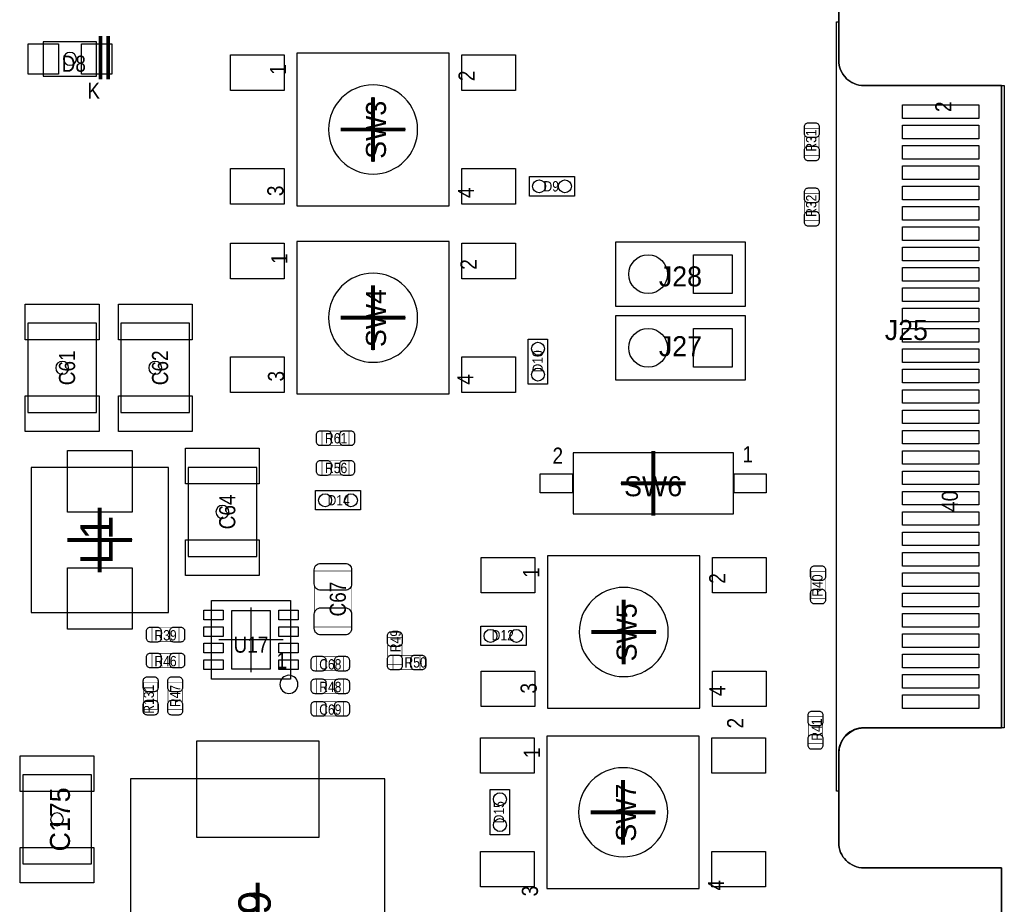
# Model space of a CAD drawing. Extents: x 0 to 170, y -5 to 120.
# Tile 10 of 13: x 131 to 170, y 38 to 73. Entities that reach past the tile are written whole.
import ezdxf
from ezdxf.enums import TextEntityAlignment as Align

# ---------------------------------------------------------------- set-up
doc = ezdxf.new("R2010")
doc.units = 0
for name, color, linetype in [('BG_OUTLINE', 3, 'CONTINUOUS'), ('PG_ASSEMBLY_TOP', 140, 'CONTINUOUS'), ('PG_BODY_CENTER', 211, 'CONTINUOUS'), ('PIN_TOP', 160, 'CONTINUOUS'), ('RD_ASSEMBLY_TOP', 140, 'CONTINUOUS')]:
    doc.layers.add(name, color=color, linetype=linetype)

msp = doc.modelspace()

# ---------------------------------------------------------------- linework, layer by layer
at = {"layer": 'BG_OUTLINE'}
msp.add_lwpolyline([(169.926, 0), (169.926, 39.77386), (164.5158, 39.77386, -0.414214), (163.5252, 40.76446), (163.5252, 44.26966, -0.406818), (164.5158, 45.28566), (169.926, 45.28566), (169.926, 70.5358), (164.5158, 70.5358, -0.414214), (163.5252, 71.5264), (163.5252, 75.0316, -0.406818), (164.5158, 76.0476), (169.926, 76.0476), (169.926, 119.888), (17.526, 119.888), (0, 119.888), (0, 0)], format="xyb", close=True, dxfattribs=at)
for points in [[(163.5252, 75.0316), (163.5252, 71.5264)], [(164.5158, 70.5358), (169.926, 70.5358)], [(169.926, 70.5358), (169.926, 45.28566)], [(169.926, 45.28566), (164.5158, 45.28566)], [(163.5252, 44.26966), (163.5252, 40.76446)], [(164.5158, 39.77386), (169.926, 39.77386)], [(169.926, 39.77386), (169.926, 0)]]:
    msp.add_lwpolyline(points, dxfattribs=at)
for points in [[(163.5252, 71.5264, 0.414214), (164.5158, 70.5358)], [(164.5158, 45.28566, 0.406818), (163.5252, 44.26966)], [(163.5252, 40.76446, 0.414214), (164.5158, 39.77386)]]:
    msp.add_lwpolyline(points, format="xyb", dxfattribs=at)
at = {"layer": 'PG_ASSEMBLY_TOP'}
for points in [[(163.435792, 73.035668), (163.515802, 73.035668)], [(163.435792, 42.785792), (163.435792, 73.035668)], [(163.435792, 73.035668), (163.515802, 73.035668)], [(163.435792, 42.785792), (163.435792, 73.035668)], [(163.435792, 73.035668), (163.515802, 73.035668)], [(163.435792, 42.785792), (163.435792, 73.035668)], [(163.435792, 73.035668), (163.515802, 73.035668)], [(163.435792, 42.785792), (163.435792, 73.035668)], [(163.435792, 73.035668), (163.515802, 73.035668)], [(163.435792, 42.785792), (163.435792, 73.035668)], [(163.435792, 73.035668), (163.515802, 73.035668)], [(163.435792, 42.785792), (163.435792, 73.035668)], [(163.435792, 73.035668), (163.515802, 73.035668)], [(163.435792, 42.785792), (163.435792, 73.035668)], [(163.435792, 73.035668), (163.515802, 73.035668)], [(163.435792, 42.785792), (163.435792, 73.035668)], [(163.435792, 73.035668), (163.515802, 73.035668)], [(163.435792, 42.785792), (163.435792, 73.035668)], [(163.435792, 73.035668), (163.515802, 73.035668)], [(163.435792, 42.785792), (163.435792, 73.035668)], [(163.435792, 73.035668), (163.515802, 73.035668)], [(163.435792, 42.785792), (163.435792, 73.035668)], [(163.435792, 73.035668), (163.515802, 73.035668)], [(163.435792, 42.785792), (163.435792, 73.035668)], [(163.435792, 73.035668), (163.515802, 73.035668)], [(163.435792, 42.785792), (163.435792, 73.035668)], [(163.435792, 73.035668), (163.515802, 73.035668)], [(163.435792, 42.785792), (163.435792, 73.035668)], [(163.435792, 73.035668), (163.515802, 73.035668)], [(163.435792, 42.785792), (163.435792, 73.035668)], [(163.435792, 73.035668), (163.515802, 73.035668)], [(163.435792, 42.785792), (163.435792, 73.035668)], [(163.515802, 73.035668), (163.515802, 71.535798)], [(163.515802, 73.035668), (163.515802, 71.535798)], [(163.515802, 73.035668), (163.515802, 71.535798)], [(163.515802, 73.035668), (163.515802, 71.535798)], [(163.515802, 73.035668), (163.515802, 71.535798)], [(163.515802, 73.035668), (163.515802, 71.535798)], [(163.515802, 73.035668), (163.515802, 71.535798)], [(163.515802, 73.035668), (163.515802, 71.535798)], [(163.515802, 73.035668), (163.515802, 71.535798)], [(163.515802, 73.035668), (163.515802, 71.535798)], [(163.515802, 73.035668), (163.515802, 71.535798)], [(163.515802, 73.035668), (163.515802, 71.535798)], [(163.515802, 73.035668), (163.515802, 71.535798)], [(163.515802, 73.035668), (163.515802, 71.535798)], [(163.515802, 73.035668), (163.515802, 71.535798)], [(163.515802, 73.035668), (163.515802, 71.535798)], [(148.215096, 65.8114), (148.215096, 71.8058), (142.220696, 71.8058), (142.220696, 65.8114), (148.215096, 65.8114)], [(164.5158, 70.5358), (170.035982, 70.5358)], [(164.5158, 70.5358), (170.035982, 70.5358)], [(164.5158, 70.5358), (170.035982, 70.5358)], [(164.5158, 70.5358), (170.035982, 70.5358)], [(164.5158, 70.5358), (170.035982, 70.5358)], [(164.5158, 70.5358), (170.035982, 70.5358)], [(164.5158, 70.5358), (170.035982, 70.5358)], [(164.5158, 70.5358), (170.035982, 70.5358)], [(164.5158, 70.5358), (170.035982, 70.5358)], [(164.5158, 70.5358), (170.035982, 70.5358)], [(164.5158, 70.5358), (170.035982, 70.5358)], [(164.5158, 70.5358), (170.035982, 70.5358)], [(164.5158, 70.5358), (170.035982, 70.5358)], [(164.5158, 70.5358), (170.035982, 70.5358)], [(164.5158, 70.5358), (170.035982, 70.5358)], [(164.5158, 70.5358), (170.035982, 70.5358)], [(170.035982, 70.5358), (170.035982, 45.28566)], [(170.035982, 70.5358), (170.035982, 45.28566)], [(170.035982, 70.5358), (170.035982, 45.28566)], [(170.035982, 70.5358), (170.035982, 45.28566)], [(170.035982, 70.5358), (170.035982, 45.28566)], [(170.035982, 70.5358), (170.035982, 45.28566)], [(170.035982, 70.5358), (170.035982, 45.28566)], [(170.035982, 70.5358), (170.035982, 45.28566)], [(170.035982, 70.5358), (170.035982, 45.28566)], [(170.035982, 70.5358), (170.035982, 45.28566)], [(170.035982, 70.5358), (170.035982, 45.28566)], [(170.035982, 70.5358), (170.035982, 45.28566)], [(170.035982, 70.5358), (170.035982, 45.28566)], [(170.035982, 70.5358), (170.035982, 45.28566)], [(170.035982, 70.5358), (170.035982, 45.28566)], [(170.035982, 70.5358), (170.035982, 45.28566)], [(153.142696, 66.1924), (151.364696, 66.1924), (151.364696, 66.9544), (153.142696, 66.9544), (153.142696, 66.1924)], [(148.215096, 58.408062), (148.215096, 64.402462), (142.220696, 64.402462), (142.220696, 58.408062), (148.215096, 58.408062)], [(152.081738, 60.567062), (152.081738, 58.789062), (151.319738, 58.789062), (151.319738, 60.567062), (152.081738, 60.567062)], [(159.383984, 53.6956), (159.383984, 56.09336), (153.084784, 56.09336), (153.084784, 53.6956), (159.383984, 53.6956)], [(137.17016, 49.81702), (137.17016, 55.51678), (131.77012, 55.51678), (131.77012, 49.81702), (137.17016, 49.81702)], [(144.7292, 53.848), (142.9512, 53.848), (142.9512, 54.61), (144.7292, 54.61), (144.7292, 53.848)], [(158.070296, 46.051724), (158.070296, 52.046124), (152.075896, 52.046124), (152.075896, 46.051724), (158.070296, 46.051724)], [(141.967204, 47.1932), (138.868404, 47.1932), (138.868404, 50.292), (141.967204, 50.292), (141.967204, 47.1932)], [(151.2316, 48.514), (149.4536, 48.514), (149.4536, 49.276), (151.2316, 49.276), (151.2316, 48.514)], [(158.044896, 38.962076), (158.044896, 44.956476), (152.050496, 44.956476), (152.050496, 38.962076), (158.044896, 38.962076)], [(170.035982, 45.28566), (164.5158, 45.28566)], [(170.035982, 45.28566), (164.5158, 45.28566)], [(170.035982, 45.28566), (164.5158, 45.28566)], [(170.035982, 45.28566), (164.5158, 45.28566)], [(170.035982, 45.28566), (164.5158, 45.28566)], [(170.035982, 45.28566), (164.5158, 45.28566)], [(170.035982, 45.28566), (164.5158, 45.28566)], [(170.035982, 45.28566), (164.5158, 45.28566)], [(170.035982, 45.28566), (164.5158, 45.28566)], [(170.035982, 45.28566), (164.5158, 45.28566)], [(170.035982, 45.28566), (164.5158, 45.28566)], [(170.035982, 45.28566), (164.5158, 45.28566)], [(170.035982, 45.28566), (164.5158, 45.28566)], [(170.035982, 45.28566), (164.5158, 45.28566)], [(170.035982, 45.28566), (164.5158, 45.28566)], [(170.035982, 45.28566), (164.5158, 45.28566)], [(163.515802, 44.285662), (163.515802, 42.785792)], [(163.515802, 44.285662), (163.515802, 42.785792)], [(163.515802, 44.285662), (163.515802, 42.785792)], [(163.515802, 44.285662), (163.515802, 42.785792)], [(163.515802, 44.285662), (163.515802, 42.785792)], [(163.515802, 44.285662), (163.515802, 42.785792)], [(163.515802, 44.285662), (163.515802, 42.785792)], [(163.515802, 44.285662), (163.515802, 42.785792)], [(163.515802, 44.285662), (163.515802, 42.785792)], [(163.515802, 44.285662), (163.515802, 42.785792)], [(163.515802, 44.285662), (163.515802, 42.785792)], [(163.515802, 44.285662), (163.515802, 42.785792)], [(163.515802, 44.285662), (163.515802, 42.785792)], [(163.515802, 44.285662), (163.515802, 42.785792)], [(163.515802, 44.285662), (163.515802, 42.785792)], [(163.515802, 44.285662), (163.515802, 42.785792)], [(145.683478, 32.571944), (145.683478, 43.271948), (135.683498, 43.271948), (135.683498, 32.571944), (145.683478, 32.571944)], [(150.585424, 42.85488), (150.585424, 41.07688), (149.823424, 41.07688), (149.823424, 42.85488), (150.585424, 42.85488)], [(163.515802, 42.785792), (163.435792, 42.785792)], [(163.515802, 42.785792), (163.435792, 42.785792)], [(163.515802, 42.785792), (163.435792, 42.785792)], [(163.515802, 42.785792), (163.435792, 42.785792)], [(163.515802, 42.785792), (163.435792, 42.785792)], [(163.515802, 42.785792), (163.435792, 42.785792)], [(163.515802, 42.785792), (163.435792, 42.785792)], [(163.515802, 42.785792), (163.435792, 42.785792)], [(163.515802, 42.785792), (163.435792, 42.785792)], [(163.515802, 42.785792), (163.435792, 42.785792)], [(163.515802, 42.785792), (163.435792, 42.785792)], [(163.515802, 42.785792), (163.435792, 42.785792)], [(163.515802, 42.785792), (163.435792, 42.785792)], [(163.515802, 42.785792), (163.435792, 42.785792)], [(163.515802, 42.785792), (163.435792, 42.785792)], [(163.515802, 42.785792), (163.435792, 42.785792)]]:
    msp.add_lwpolyline(points, dxfattribs=at)
for points, const_width in [([(134.499096, 70.78472), (134.499096, 72.484742)], 0.150114), ([(134.799324, 70.78472), (134.799324, 72.484742)], 0.150114), ([(162.18789, 68.853558), (162.747706, 68.853558), (162.747706, 67.793362), (162.18789, 67.793362), (162.18789, 68.853558)], 0.024892), ([(162.18789, 66.288158), (162.747706, 66.288158), (162.747706, 65.227962), (162.18789, 65.227962), (162.18789, 66.288158)], 0.024892), ([(144.268698, 56.947308), (144.268698, 56.387492), (143.208502, 56.387492), (143.208502, 56.947308), (144.268698, 56.947308)], 0.024892), ([(144.268698, 55.778908), (144.268698, 55.219092), (143.208502, 55.219092), (143.208502, 55.778908), (144.268698, 55.778908)], 0.024892), ([(144.369536, 49.242726), (142.909544, 49.242726), (142.909544, 51.442874), (144.369536, 51.442874), (144.369536, 49.242726)], 0.024892), ([(162.992308, 50.371502), (162.432492, 50.371502), (162.432492, 51.431698), (162.992308, 51.431698), (162.992308, 50.371502)], 0.024892), ([(136.528302, 48.665892), (136.528302, 49.225708), (137.588498, 49.225708), (137.588498, 48.665892), (136.528302, 48.665892)], 0.024892), ([(146.355308, 47.780702), (145.795492, 47.780702), (145.795492, 48.840898), (146.355308, 48.840898), (146.355308, 47.780702)], 0.024892), ([(136.528302, 47.649892), (136.528302, 48.209708), (137.588498, 48.209708), (137.588498, 47.649892), (136.528302, 47.649892)], 0.024892), ([(143.005302, 47.522892), (143.005302, 48.082708), (144.065498, 48.082708), (144.065498, 47.522892), (143.005302, 47.522892)], 0.024892), ([(146.005296, 47.570898), (146.005296, 48.130714), (147.065492, 48.130714), (147.065492, 47.570898), (146.005296, 47.570898)], 0.024892), ([(136.194292, 47.062898), (136.754108, 47.062898), (136.754108, 46.002702), (136.194292, 46.002702), (136.194292, 47.062898)], 0.024892), ([(137.159492, 47.062898), (137.719308, 47.062898), (137.719308, 46.002702), (137.159492, 46.002702), (137.159492, 47.062898)], 0.024892), ([(143.005302, 46.633892), (143.005302, 47.193708), (144.065498, 47.193708), (144.065498, 46.633892), (143.005302, 46.633892)], 0.024892), ([(144.065498, 46.304708), (144.065498, 45.744892), (143.005302, 45.744892), (143.005302, 46.304708), (144.065498, 46.304708)], 0.024892), ([(162.890708, 44.656502), (162.330892, 44.656502), (162.330892, 45.716698), (162.890708, 45.716698), (162.890708, 44.656502)], 0.024892)]:
    msp.add_lwpolyline(points, dxfattribs=dict(at, const_width=const_width))
for points in [[(134.349236, 72.259698), (132.249164, 72.259698), (132.249164, 70.909942), (134.349236, 70.909942)], [(159.8422, 64.389), (159.8422, 61.849), (154.7622, 61.849), (154.7622, 64.389)], [(134.34441, 57.68594), (134.34441, 61.18606), (131.64439, 61.18606), (131.64439, 57.68594)], [(138.00201, 57.68594), (138.00201, 61.18606), (135.30199, 61.18606), (135.30199, 57.68594)], [(159.8422, 61.4934), (159.8422, 58.9534), (154.7622, 58.9534), (154.7622, 61.4934)], [(137.94359, 55.52186), (137.94359, 52.02174), (140.64361, 52.02174), (140.64361, 55.52186)], [(134.14121, 39.93134), (134.14121, 43.43146), (131.44119, 43.43146), (131.44119, 39.93134)]]:
    msp.add_lwpolyline(points, close=True, dxfattribs=at)
for points in [[(163.515802, 71.535798, 0.414216), (164.5158, 70.5358)], [(163.515802, 71.535798, 0.414216), (164.5158, 70.5358)], [(163.515802, 71.535798, 0.414216), (164.5158, 70.5358)], [(163.515802, 71.535798, 0.414216), (164.5158, 70.5358)], [(163.515802, 71.535798, 0.414216), (164.5158, 70.5358)], [(163.515802, 71.535798, 0.414216), (164.5158, 70.5358)], [(163.515802, 71.535798, 0.414216), (164.5158, 70.5358)], [(163.515802, 71.535798, 0.414216), (164.5158, 70.5358)], [(163.515802, 71.535798, 0.414216), (164.5158, 70.5358)], [(163.515802, 71.535798, 0.414216), (164.5158, 70.5358)], [(163.515802, 71.535798, 0.414216), (164.5158, 70.5358)], [(163.515802, 71.535798, 0.414216), (164.5158, 70.5358)], [(163.515802, 71.535798, 0.414216), (164.5158, 70.5358)], [(163.515802, 71.535798, 0.414216), (164.5158, 70.5358)], [(163.515802, 71.535798, 0.414216), (164.5158, 70.5358)], [(163.515802, 71.535798, 0.414216), (164.5158, 70.5358)], [(146.970496, 68.8086, 1), (143.465296, 68.8086, 1), (146.970496, 68.8086)], [(146.970496, 61.405262, 1), (143.465296, 61.405262, 1), (146.970496, 61.405262)], [(156.825696, 49.048924, 1), (153.320496, 49.048924, 1), (156.825696, 49.048924)], [(142.2654, 46.99, 1), (141.5542, 46.99, 1), (142.2654, 46.99)], [(164.5158, 45.28566, 0.414216), (163.515802, 44.285662)], [(164.5158, 45.28566, 0.414216), (163.515802, 44.285662)], [(164.5158, 45.28566, 0.414216), (163.515802, 44.285662)], [(164.5158, 45.28566, 0.414216), (163.515802, 44.285662)], [(164.5158, 45.28566, 0.414216), (163.515802, 44.285662)], [(164.5158, 45.28566, 0.414216), (163.515802, 44.285662)], [(164.5158, 45.28566, 0.414216), (163.515802, 44.285662)], [(164.5158, 45.28566, 0.414216), (163.515802, 44.285662)], [(164.5158, 45.28566, 0.414216), (163.515802, 44.285662)], [(164.5158, 45.28566, 0.414216), (163.515802, 44.285662)], [(164.5158, 45.28566, 0.414216), (163.515802, 44.285662)], [(164.5158, 45.28566, 0.414216), (163.515802, 44.285662)], [(164.5158, 45.28566, 0.414216), (163.515802, 44.285662)], [(164.5158, 45.28566, 0.414216), (163.515802, 44.285662)], [(164.5158, 45.28566, 0.414216), (163.515802, 44.285662)], [(164.5158, 45.28566, 0.414216), (163.515802, 44.285662)], [(156.800296, 41.959276, 1), (153.295096, 41.959276, 1), (156.800296, 41.959276)]]:
    msp.add_lwpolyline(points, format="xyb", dxfattribs=at)
at = {"layer": 'PG_BODY_CENTER'}
for points in [[(133.5532, 71.58482, 1), (133.0452, 71.58482, 1)], [(133.2484, 59.436, 1), (132.7404, 59.436, 1)], [(136.906, 59.436, 1), (136.398, 59.436, 1)], [(139.5476, 53.7718, 1), (139.0396, 53.7718, 1)], [(133.0452, 41.6814, 1), (132.5372, 41.6814, 1)]]:
    msp.add_lwpolyline(points, format="xyb", close=True, dxfattribs=at)
at = {"layer": 'PG_BODY_CENTER', "const_width": 0.1524}
for points in [[(145.217896, 67.5386), (145.217896, 70.0786)], [(146.487896, 68.8086), (143.947896, 68.8086)], [(145.217896, 60.135262), (145.217896, 62.675262)], [(146.487896, 61.405262), (143.947896, 61.405262)], [(156.234384, 53.62448), (156.234384, 56.16448)], [(157.504384, 54.89448), (154.964384, 54.89448)], [(134.47014, 51.3969), (134.47014, 53.9369)], [(135.74014, 52.6669), (133.20014, 52.6669)], [(155.073096, 47.778924), (155.073096, 50.318924)], [(156.343096, 49.048924), (153.803096, 49.048924)], [(155.047696, 40.689276), (155.047696, 43.229276)], [(156.317696, 41.959276), (153.777696, 41.959276)], [(140.683488, 36.651946), (140.683488, 39.191946)]]:
    msp.add_lwpolyline(points, dxfattribs=at)
at = {"layer": 'PG_BODY_CENTER'}
for points in [[(145.217896, 67.5386), (145.217896, 70.0786)], [(146.487896, 68.8086), (143.947896, 68.8086)], [(145.217896, 60.135262), (145.217896, 62.675262)], [(146.487896, 61.405262), (143.947896, 61.405262)], [(156.234384, 53.62448), (156.234384, 56.16448)], [(157.504384, 54.89448), (154.964384, 54.89448)], [(134.47014, 51.3969), (134.47014, 53.9369)], [(135.74014, 52.6669), (133.20014, 52.6669)], [(140.417804, 50.0126), (140.417804, 47.4726)], [(155.073096, 47.778924), (155.073096, 50.318924)], [(156.343096, 49.048924), (153.803096, 49.048924)], [(141.687804, 48.7426), (139.147804, 48.7426)], [(155.047696, 40.689276), (155.047696, 43.229276)], [(156.317696, 41.959276), (153.777696, 41.959276)], [(140.683488, 36.651946), (140.683488, 39.191946)]]:
    msp.add_lwpolyline(points, dxfattribs=at)
at = {"layer": 'PIN_TOP'}
for points in [[(131.652264, 70.98792), (131.652264, 72.18172), (132.846064, 72.18172), (132.846064, 70.98792)], [(133.752336, 70.98792), (133.752336, 72.18172), (134.946136, 72.18172), (134.946136, 70.98792)], [(141.725396, 71.7423), (141.725396, 70.3453), (139.617196, 70.3453), (139.617196, 71.7423)], [(150.818596, 71.7423), (150.818596, 70.3453), (148.710396, 70.3453), (148.710396, 71.7423)], [(166.03726, 69.777356), (169.03446, 69.777356), (169.03446, 69.243956), (166.03726, 69.243956)], [(166.03726, 68.97751), (169.03446, 68.97751), (169.03446, 68.44411), (166.03726, 68.44411)], [(166.03726, 68.17741), (169.03446, 68.17741), (169.03446, 67.64401), (166.03726, 67.64401)], [(166.03726, 67.37731), (169.03446, 67.37731), (169.03446, 66.84391), (166.03726, 66.84391)], [(141.725396, 67.2719), (141.725396, 65.8749), (139.617196, 65.8749), (139.617196, 67.2719)], [(150.818596, 67.2719), (150.818596, 65.8749), (148.710396, 65.8749), (148.710396, 67.2719)], [(166.03726, 66.577464), (169.03446, 66.577464), (169.03446, 66.044064), (166.03726, 66.044064)], [(166.03726, 65.777364), (169.03446, 65.777364), (169.03446, 65.243964), (166.03726, 65.243964)], [(166.03726, 64.977518), (169.03446, 64.977518), (169.03446, 64.444118), (166.03726, 64.444118)], [(141.725396, 64.338962), (141.725396, 62.941962), (139.617196, 62.941962), (139.617196, 64.338962)], [(150.818596, 64.338962), (150.818596, 62.941962), (148.710396, 62.941962), (148.710396, 64.338962)], [(159.3342, 63.881), (159.3342, 62.357), (157.8102, 62.357), (157.8102, 63.881)], [(166.03726, 64.177418), (169.03446, 64.177418), (169.03446, 63.644018), (166.03726, 63.644018)], [(166.03726, 63.377318), (169.03446, 63.377318), (169.03446, 62.843918), (166.03726, 62.843918)], [(166.03726, 62.577472), (169.03446, 62.577472), (169.03446, 62.044072), (166.03726, 62.044072)], [(131.544441, 61.936122), (134.444359, 61.936122), (134.444359, 60.536074), (131.544441, 60.536074)], [(135.202041, 61.936122), (138.101959, 61.936122), (138.101959, 60.536074), (135.202041, 60.536074)], [(166.03726, 61.777372), (169.03446, 61.777372), (169.03446, 61.243972), (166.03726, 61.243972)], [(159.3342, 60.9854), (159.3342, 59.4614), (157.8102, 59.4614), (157.8102, 60.9854)], [(166.03726, 60.977526), (169.03446, 60.977526), (169.03446, 60.444126), (166.03726, 60.444126)], [(166.03726, 60.177426), (169.03446, 60.177426), (169.03446, 59.644026), (166.03726, 59.644026)], [(141.725396, 59.868562), (141.725396, 58.471562), (139.617196, 58.471562), (139.617196, 59.868562)], [(150.818596, 59.868562), (150.818596, 58.471562), (148.710396, 58.471562), (148.710396, 59.868562)], [(166.03726, 59.377326), (169.03446, 59.377326), (169.03446, 58.843926), (166.03726, 58.843926)], [(166.03726, 58.57748), (169.03446, 58.57748), (169.03446, 58.04408), (166.03726, 58.04408)], [(131.544441, 58.335926), (134.444359, 58.335926), (134.444359, 56.935878), (131.544441, 56.935878)], [(135.202041, 58.335926), (138.101959, 58.335926), (138.101959, 56.935878), (135.202041, 56.935878)], [(166.03726, 57.77738), (169.03446, 57.77738), (169.03446, 57.24398), (166.03726, 57.24398)], [(166.03726, 56.977534), (169.03446, 56.977534), (169.03446, 56.444134), (166.03726, 56.444134)], [(133.20014, 53.76672), (133.20014, 56.17972), (135.74014, 56.17972), (135.74014, 53.76672)], [(140.743559, 54.871874), (137.843641, 54.871874), (137.843641, 56.271922), (140.743559, 56.271922)], [(166.03726, 56.177434), (169.03446, 56.177434), (169.03446, 55.644034), (166.03726, 55.644034)], [(166.03726, 55.377334), (169.03446, 55.377334), (169.03446, 54.843934), (166.03726, 54.843934)], [(153.059384, 54.51475), (151.789384, 54.51475), (151.789384, 55.27421), (153.059384, 55.27421)], [(160.679384, 54.51475), (159.409384, 54.51475), (159.409384, 55.27421), (160.679384, 55.27421)], [(166.03726, 54.577488), (169.03446, 54.577488), (169.03446, 54.044088), (166.03726, 54.044088)], [(166.03726, 53.777388), (169.03446, 53.777388), (169.03446, 53.243988), (166.03726, 53.243988)], [(140.743559, 51.271678), (137.843641, 51.271678), (137.843641, 52.671726), (140.743559, 52.671726)], [(166.03726, 52.977542), (169.03446, 52.977542), (169.03446, 52.444142), (166.03726, 52.444142)], [(151.580596, 51.982624), (151.580596, 50.585624), (149.472396, 50.585624), (149.472396, 51.982624)], [(160.673796, 51.982624), (160.673796, 50.585624), (158.565596, 50.585624), (158.565596, 51.982624)], [(166.03726, 52.177442), (169.03446, 52.177442), (169.03446, 51.644042), (166.03726, 51.644042)], [(133.20014, 49.15408), (133.20014, 51.56708), (135.74014, 51.56708), (135.74014, 49.15408)], [(166.03726, 51.377342), (169.03446, 51.377342), (169.03446, 50.843942), (166.03726, 50.843942)], [(166.03726, 50.577496), (169.03446, 50.577496), (169.03446, 50.044096), (166.03726, 50.044096)], [(139.325604, 49.90846), (139.325604, 49.52746), (138.563604, 49.52746), (138.563604, 49.90846)], [(141.167104, 49.8983), (141.167104, 47.5869), (139.668504, 47.5869), (139.668504, 49.8983)], [(142.272004, 49.90846), (142.272004, 49.52746), (141.510004, 49.52746), (141.510004, 49.90846)], [(166.03726, 49.777396), (169.03446, 49.777396), (169.03446, 49.243996), (166.03726, 49.243996)], [(139.325604, 49.25822), (139.325604, 48.87722), (138.563604, 48.87722), (138.563604, 49.25822)], [(142.272004, 49.25822), (142.272004, 48.87722), (141.510004, 48.87722), (141.510004, 49.25822)], [(166.03726, 48.97755), (169.03446, 48.97755), (169.03446, 48.44415), (166.03726, 48.44415)], [(139.325604, 48.60798), (139.325604, 48.22698), (138.563604, 48.22698), (138.563604, 48.60798)], [(142.272004, 48.60798), (142.272004, 48.22698), (141.510004, 48.22698), (141.510004, 48.60798)], [(166.03726, 48.17745), (169.03446, 48.17745), (169.03446, 47.64405), (166.03726, 47.64405)], [(139.325604, 47.95774), (139.325604, 47.57674), (138.563604, 47.57674), (138.563604, 47.95774)], [(142.272004, 47.95774), (142.272004, 47.57674), (141.510004, 47.57674), (141.510004, 47.95774)], [(151.580596, 47.512224), (151.580596, 46.115224), (149.472396, 46.115224), (149.472396, 47.512224)], [(160.673796, 47.512224), (160.673796, 46.115224), (158.565596, 46.115224), (158.565596, 47.512224)], [(166.03726, 47.37735), (169.03446, 47.37735), (169.03446, 46.84395), (166.03726, 46.84395)], [(166.03726, 46.577504), (169.03446, 46.577504), (169.03446, 46.044104), (166.03726, 46.044104)], [(143.083534, 40.971851), (138.283442, 40.971851), (138.283442, 44.771945), (143.083534, 44.771945)], [(151.555196, 44.892976), (151.555196, 43.495976), (149.446996, 43.495976), (149.446996, 44.892976)], [(160.648396, 44.892976), (160.648396, 43.495976), (158.540196, 43.495976), (158.540196, 44.892976)], [(131.341241, 44.181522), (134.241159, 44.181522), (134.241159, 42.781474), (131.341241, 42.781474)], [(131.341241, 40.581326), (134.241159, 40.581326), (134.241159, 39.181278), (131.341241, 39.181278)], [(151.555196, 40.422576), (151.555196, 39.025576), (149.446996, 39.025576), (149.446996, 40.422576)], [(160.648396, 40.422576), (160.648396, 39.025576), (158.540196, 39.025576), (158.540196, 40.422576)]]:
    msp.add_lwpolyline(points, close=True, dxfattribs=at)
for points in [[(162.757866, 68.923408), (162.757866, 68.6435, -0.414846), (162.607752, 68.493386), (162.327844, 68.493386, -0.414846), (162.17773, 68.6435), (162.17773, 68.923408, -0.414846), (162.327844, 69.073522), (162.607752, 69.073522, -0.414846)], [(162.17773, 67.723512), (162.17773, 68.00342, -0.414846), (162.327844, 68.153534), (162.607752, 68.153534, -0.414846), (162.757866, 68.00342), (162.757866, 67.723512, -0.414846), (162.607752, 67.573398), (162.327844, 67.573398, -0.414846)], [(162.757866, 66.358008), (162.757866, 66.0781, -0.414846), (162.607752, 65.927986), (162.327844, 65.927986, -0.414846), (162.17773, 66.0781), (162.17773, 66.358008, -0.414846), (162.327844, 66.508122), (162.607752, 66.508122, -0.414846)], [(162.17773, 65.158112), (162.17773, 65.43802, -0.414846), (162.327844, 65.588134), (162.607752, 65.588134, -0.414846), (162.757866, 65.43802), (162.757866, 65.158112, -0.414846), (162.607752, 65.007998), (162.327844, 65.007998, -0.414846)], [(143.138652, 56.957468), (143.41856, 56.957468, -0.414846), (143.568674, 56.807354), (143.568674, 56.527446, -0.414846), (143.41856, 56.377332), (143.138652, 56.377332, -0.414846), (142.988538, 56.527446), (142.988538, 56.807354, -0.414846)], [(144.338548, 56.377332), (144.05864, 56.377332, -0.414846), (143.908526, 56.527446), (143.908526, 56.807354, -0.414846), (144.05864, 56.957468), (144.338548, 56.957468, -0.414846), (144.488662, 56.807354), (144.488662, 56.527446, -0.414846)], [(143.138652, 55.789068), (143.41856, 55.789068, -0.414846), (143.568674, 55.638954), (143.568674, 55.359046, -0.414846), (143.41856, 55.208932), (143.138652, 55.208932, -0.414846), (142.988538, 55.359046), (142.988538, 55.638954, -0.414846)], [(144.338548, 55.208932), (144.05864, 55.208932, -0.414846), (143.908526, 55.359046), (143.908526, 55.638954, -0.414846), (144.05864, 55.789068), (144.338548, 55.789068, -0.414846), (144.488662, 55.638954), (144.488662, 55.359046, -0.414846)], [(144.374616, 51.497738), (144.374616, 50.937922, -0.414709), (144.124426, 50.687732), (143.154654, 50.687732, -0.414709), (142.904464, 50.937922), (142.904464, 51.497738, -0.414709), (143.154654, 51.747928), (144.124426, 51.747928, -0.414709)], [(163.002468, 51.501548), (163.002468, 51.22164, -0.414846), (162.852354, 51.071526), (162.572446, 51.071526, -0.414846), (162.422332, 51.22164), (162.422332, 51.501548, -0.414846), (162.572446, 51.651662), (162.852354, 51.651662, -0.414846)], [(162.422332, 50.301652), (162.422332, 50.58156, -0.414846), (162.572446, 50.731674), (162.852354, 50.731674, -0.414846), (163.002468, 50.58156), (163.002468, 50.301652, -0.414846), (162.852354, 50.151538), (162.572446, 50.151538, -0.414846)], [(142.904464, 49.187862), (142.904464, 49.747678, -0.414709), (143.154654, 49.997868), (144.124426, 49.997868, -0.414709), (144.374616, 49.747678), (144.374616, 49.187862, -0.414709), (144.124426, 48.937672), (143.154654, 48.937672, -0.414709)], [(136.458452, 49.235868), (136.73836, 49.235868, -0.414846), (136.888474, 49.085754), (136.888474, 48.805846, -0.414846), (136.73836, 48.655732), (136.458452, 48.655732, -0.414846), (136.308338, 48.805846), (136.308338, 49.085754, -0.414846)], [(137.658348, 48.655732), (137.37844, 48.655732, -0.414846), (137.228326, 48.805846), (137.228326, 49.085754, -0.414846), (137.37844, 49.235868), (137.658348, 49.235868, -0.414846), (137.808462, 49.085754), (137.808462, 48.805846, -0.414846)], [(146.365468, 48.910748), (146.365468, 48.63084, -0.414846), (146.215354, 48.480726), (145.935446, 48.480726, -0.414846), (145.785332, 48.63084), (145.785332, 48.910748, -0.414846), (145.935446, 49.060862), (146.215354, 49.060862, -0.414846)], [(136.458452, 48.219868), (136.73836, 48.219868, -0.414846), (136.888474, 48.069754), (136.888474, 47.789846, -0.414846), (136.73836, 47.639732), (136.458452, 47.639732, -0.414846), (136.308338, 47.789846), (136.308338, 48.069754, -0.414846)], [(137.658348, 47.639732), (137.37844, 47.639732, -0.414846), (137.228326, 47.789846), (137.228326, 48.069754, -0.414846), (137.37844, 48.219868), (137.658348, 48.219868, -0.414846), (137.808462, 48.069754), (137.808462, 47.789846, -0.414846)], [(142.935452, 48.092868), (143.21536, 48.092868, -0.414846), (143.365474, 47.942754), (143.365474, 47.662846, -0.414846), (143.21536, 47.512732), (142.935452, 47.512732, -0.414846), (142.785338, 47.662846), (142.785338, 47.942754, -0.414846)], [(144.135348, 47.512732), (143.85544, 47.512732, -0.414846), (143.705326, 47.662846), (143.705326, 47.942754, -0.414846), (143.85544, 48.092868), (144.135348, 48.092868, -0.414846), (144.285462, 47.942754), (144.285462, 47.662846, -0.414846)], [(145.935446, 48.140874), (146.215354, 48.140874, -0.414846), (146.365468, 47.99076), (146.365468, 47.710852, -0.414846), (146.215354, 47.560738), (145.935446, 47.560738, -0.414846), (145.785332, 47.710852), (145.785332, 47.99076, -0.414846)], [(145.785332, 47.710852), (145.785332, 47.99076, -0.414846), (145.935446, 48.140874), (146.215354, 48.140874, -0.414846), (146.365468, 47.99076), (146.365468, 47.710852, -0.414846), (146.215354, 47.560738), (145.935446, 47.560738, -0.414846)], [(147.135342, 47.560738), (146.855434, 47.560738, -0.414846), (146.70532, 47.710852), (146.70532, 47.99076, -0.414846), (146.855434, 48.140874), (147.135342, 48.140874, -0.414846), (147.285456, 47.99076), (147.285456, 47.710852, -0.414846)], [(136.764268, 47.132748), (136.764268, 46.85284, -0.414846), (136.614154, 46.702726), (136.334246, 46.702726, -0.414846), (136.184132, 46.85284), (136.184132, 47.132748, -0.414846), (136.334246, 47.282862), (136.614154, 47.282862, -0.414846)], [(137.729468, 47.132748), (137.729468, 46.85284, -0.414846), (137.579354, 46.702726), (137.299446, 46.702726, -0.414846), (137.149332, 46.85284), (137.149332, 47.132748, -0.414846), (137.299446, 47.282862), (137.579354, 47.282862, -0.414846)], [(142.935452, 47.203868), (143.21536, 47.203868, -0.414846), (143.365474, 47.053754), (143.365474, 46.773846, -0.414846), (143.21536, 46.623732), (142.935452, 46.623732, -0.414846), (142.785338, 46.773846), (142.785338, 47.053754, -0.414846)], [(144.135348, 46.623732), (143.85544, 46.623732, -0.414846), (143.705326, 46.773846), (143.705326, 47.053754, -0.414846), (143.85544, 47.203868), (144.135348, 47.203868, -0.414846), (144.285462, 47.053754), (144.285462, 46.773846, -0.414846)], [(136.184132, 45.932852), (136.184132, 46.21276, -0.414846), (136.334246, 46.362874), (136.614154, 46.362874, -0.414846), (136.764268, 46.21276), (136.764268, 45.932852, -0.414846), (136.614154, 45.782738), (136.334246, 45.782738, -0.414846)], [(137.149332, 45.932852), (137.149332, 46.21276, -0.414846), (137.299446, 46.362874), (137.579354, 46.362874, -0.414846), (137.729468, 46.21276), (137.729468, 45.932852, -0.414846), (137.579354, 45.782738), (137.299446, 45.782738, -0.414846)], [(142.935452, 46.314868), (143.21536, 46.314868, -0.414846), (143.365474, 46.164754), (143.365474, 45.884846, -0.414846), (143.21536, 45.734732), (142.935452, 45.734732, -0.414846), (142.785338, 45.884846), (142.785338, 46.164754, -0.414846)], [(144.135348, 45.734732), (143.85544, 45.734732, -0.414846), (143.705326, 45.884846), (143.705326, 46.164754, -0.414846), (143.85544, 46.314868), (144.135348, 46.314868, -0.414846), (144.285462, 46.164754), (144.285462, 45.884846, -0.414846)], [(162.900868, 45.786548), (162.900868, 45.50664, -0.414846), (162.750754, 45.356526), (162.470846, 45.356526, -0.414846), (162.320732, 45.50664), (162.320732, 45.786548, -0.414846), (162.470846, 45.936662), (162.750754, 45.936662, -0.414846)], [(162.320732, 44.586652), (162.320732, 44.86656, -0.414846), (162.470846, 45.016674), (162.750754, 45.016674, -0.414846), (162.900868, 44.86656), (162.900868, 44.586652, -0.414846), (162.750754, 44.436538), (162.470846, 44.436538, -0.414846)]]:
    msp.add_lwpolyline(points, format="xyb", close=True, dxfattribs=at)
for centre, radius in [((151.745696, 66.5734), 0.254), ((152.761696, 66.5734), 0.254), ((156.0322, 63.119), 0.762), ((156.0322, 60.2234), 0.762), ((151.700738, 60.186062), 0.254), ((151.700738, 59.170062), 0.254), ((143.3322, 54.229), 0.254), ((144.3482, 54.229), 0.254), ((149.8346, 48.895), 0.254), ((150.8506, 48.895), 0.254), ((150.204424, 42.47388), 0.254), ((150.204424, 41.45788), 0.254)]:
    msp.add_circle(centre, radius, dxfattribs=at)

# ---------------------------------------------------------------- texts
at = {"layer": 'PG_ASSEMBLY_TOP', "width": 0.88}
for s, p in [('1', (141.7955, 71.1708)), ('2', (149.2123, 70.9168)), ('3', (141.6939, 66.3956)), ('4', (149.1869, 66.3194)), ('1', (141.8463, 63.7286)), ('2', (149.2885, 63.5)), ('3', (141.7193, 59.1058)), ('4', (149.1615, 58.9788)), ('1', (151.7523, 51.3842)), ('2', (159.0675, 51.1556)), ('3', (151.6507, 46.8376)), ('4', (159.0675, 46.736)), ('2', (159.772096, 45.464476)), ('1', (151.7777, 44.2976)), ('4', (159.0167, 39.0906)), ('3', (151.7015, 38.862))]:
    msp.add_text(s, height=0.635, rotation=90, dxfattribs=at).set_placement(p, align=Align.CENTER)
for s, p in [('K', (133.985, 70.0151)), ('2', (152.273, 55.6641)), ('1', (159.7406, 55.7149)), ('1', (141.4272, 47.6123))]:
    msp.add_text(s, height=0.635, dxfattribs=at).set_placement(p)
for s, p in [('2', (167.9575, 69.4944)), ('40', (168.2115, 53.7718))]:
    msp.add_text(s, height=0.635, rotation=90, dxfattribs=at).set_placement(p)
at = {"layer": 'RD_ASSEMBLY_TOP'}
for s, height, width, p in [('D8', 0.635, 0.88, (133.449314, 71.07682)), ('D9', 0.4064, 0.875, (152.2222, 66.3702)), ('R61', 0.4064, 0.875, (143.764, 56.4642)), ('R56', 0.4064, 0.875, (143.764, 55.2958)), ('D14', 0.4064, 0.875, (143.8656, 54.0258)), ('R39', 0.4064, 0.875, (137.0584, 48.7172)), ('U17', 0.635, 0.88, (140.417804, 48.2346)), ('D12', 0.4064, 0.875, (150.3172, 48.7172)), ('R46', 0.4064, 0.875, (137.0584, 47.7012)), ('R50', 0.4064, 0.875, (146.8882, 47.6504)), ('C68', 0.4064, 0.875, (143.5354, 47.5742)), ('R48', 0.4064, 0.875, (143.5354, 46.6852)), ('C69', 0.4064, 0.875, (143.5354, 45.7962))]:
    msp.add_text(s, height=height, dxfattribs=dict(at, width=width)).set_placement(p, align=Align.CENTER)
for s, p in [('SW3', (145.725896, 68.7959)), ('SW4', (145.725896, 61.392562)), ('SW5', (155.581096, 49.036224)), ('SW7', (155.555696, 41.946576)), ('C175', (133.2992, 41.6814))]:
    msp.add_text(s, height=0.7874, rotation=90, dxfattribs=at).set_placement(p, align=Align.CENTER)
for s, height, width, p in [('R31', 0.4064, 0.875, (162.645598, 68.37426)), ('R32', 0.4064, 0.875, (162.645598, 65.80886)), ('C61', 0.635, 0.88, (133.5024, 59.436)), ('C62', 0.635, 0.88, (137.16, 59.436)), ('D10', 0.4064, 0.875, (151.892, 59.69)), ('C64', 0.635, 0.88, (139.8016, 53.7718)), ('L1', 1.27, 1.024, (134.97814, 52.6669)), ('R40', 0.4064, 0.875, (162.8902, 50.8762)), ('C67', 0.635, 0.88, (144.14754, 50.3428)), ('R49', 0.4064, 0.875, (146.304, 48.6918)), ('R131', 0.4064, 0.875, (136.6012, 46.4058)), ('R47', 0.4064, 0.875, (137.6426, 46.5328)), ('R41', 0.4064, 0.875, (162.8648, 45.212)), ('D15', 0.4064, 0.875, (150.368, 41.9608)), ('L9', 1.27, 1.024, (141.191488, 37.921946))]:
    msp.add_text(s, height=height, rotation=90, dxfattribs=dict(at, width=width)).set_placement(p, align=Align.CENTER)
for s, p in [('J28', (157.3022, 62.6364)), ('J27', (157.3022, 59.8932)), ('SW6', (156.229304, 54.38648))]:
    msp.add_text(s, height=0.7874, dxfattribs=at).set_placement(p, align=Align.CENTER)
msp.add_text('J25', height=0.7874, dxfattribs=at).set_placement((165.336474, 60.527692))

doc.saveas('drawing.dxf')
